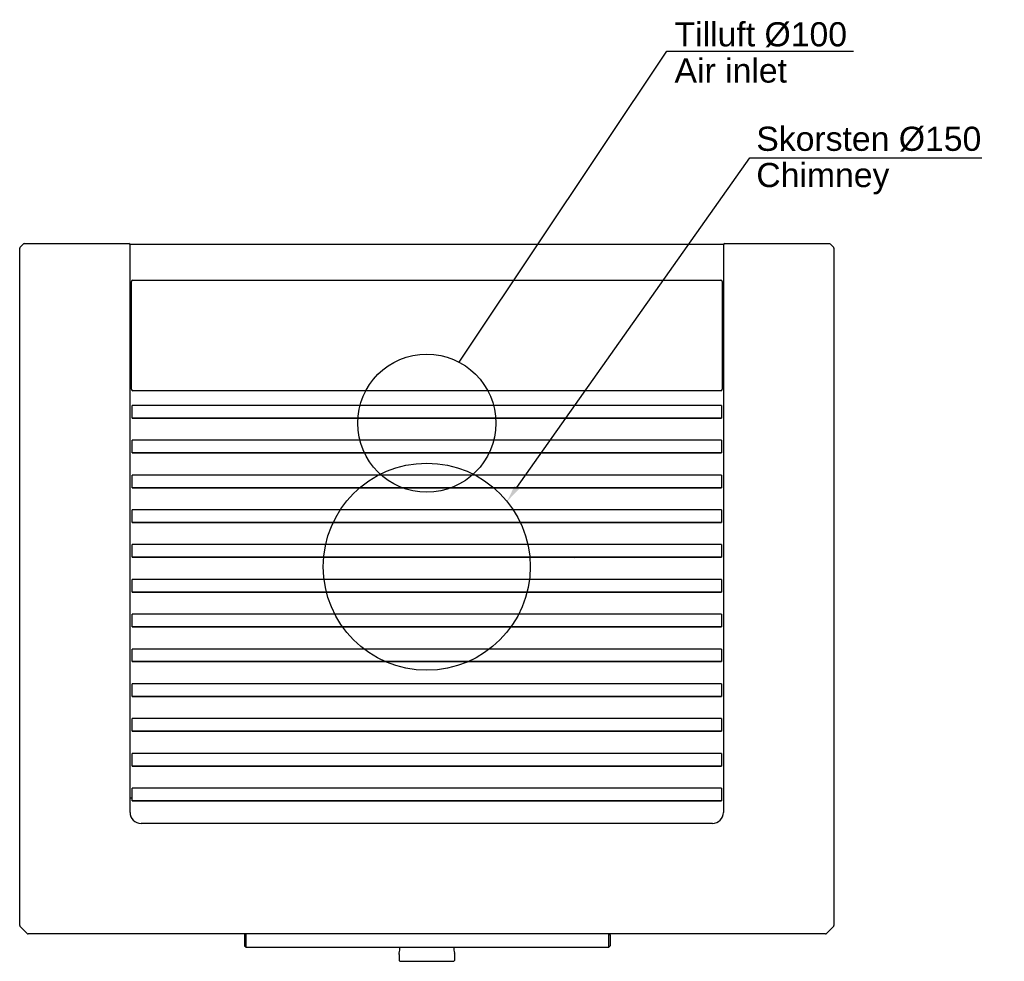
# Model space of a CAD drawing. Header units: millimetres. Extents: x -295 to 419, y -265 to 417.
import ezdxf
from ezdxf import colors
from ezdxf.entities.mleader import LeaderData, LeaderLine
from ezdxf.math import Vec2, Vec3

# ---------------------------------------------------------------- set-up
doc = ezdxf.new("R2010")
doc.units = ezdxf.units.MM
for name, color, linetype in [('803452_HANDTAG', 7, 'Continuous'), ('803453_SPJÄLLKNO', 7, 'Continuous'), ('Default', 7, 'Continuous'), ('DSN1015874', 7, 'Continuous'), ('DSN1015878', 7, 'Continuous'), ('DSN1017129', 7, 'Continuous'), ('DSN1018495', 7, 'Continuous'), ('DSN1026068', 7, 'Continuous'), ('DSN1026191', 7, 'Continuous')]:
    doc.layers.add(name, color=color, linetype=linetype)

# ---------------------------------------------------------------- blocks, each defined once
blk = doc.blocks.new('_SE_FILLED')
at = {"color": 0}
blk.add_line((0, 0), (-1, 0), dxfattribs=at)
blk.add_solid([(0, 0), (-1, -0.1665), (-1, 0.1665), (0, 0)], dxfattribs=at)
blk = doc.blocks.new('SE_View_1')
at = {"layer": 'DSN1015874', "color": 7, "linetype": 'Continuous'}
for p, q in [((0.29, 497.46), (2.54, 499.71)), ((3.24, 500), (79, 500)), ((511, 500), (586.76, 500)), ((587.46, 499.71), (589.71, 497.46)), ((0, 6.07), (0, 496.76)), ((80, 88), (80, 499)), ((510, 499), (510, 88)), ((590, 496.76), (590, 6.07)), ((502, 80), (88, 80)), ((5.37, 0.29), (0.29, 5.37)), ((583.93, 0), (6.07, 0)), ((589.71, 5.37), (584.63, 0.29))]:
    blk.add_line(p, q, dxfattribs=at)
for centre, radius, start, end in [((3.24, 499), 1, 90, 135), ((79, 499), 1, 0, 90), ((511, 499), 1, 90, 180), ((586.76, 499), 1, 45, 90), ((1, 496.76), 1, 135, 180), ((589, 496.76), 1, 0, 45), ((88, 88), 8, 180, 270), ((502, 88), 8, 270, 0), ((1, 6.07), 1, 180, 225), ((6.07, 1), 1, 225, 270), ((583.93, 1), 1, 270, 315), ((589, 6.07), 1, 315, 0)]:
    blk.add_arc(centre, radius, start, end, dxfattribs=at)
blk = doc.blocks.new('SE1_View_2')
at = {"layer": 'DSN1015878', "color": 7, "linetype": 'Continuous'}
for p, q in [((0, 1), (0, 79)), ((1, 80), (427, 80)), ((428, 79), (428, 1)), ((427, 0), (1, 0))]:
    blk.add_line(p, q, dxfattribs=at)
for centre, start, end in [((1, 79), 90, 180), ((427, 79), 0, 90), ((1, 1), 180, 270), ((427, 1), 270, 0)]:
    blk.add_arc(centre, 1, start, end, dxfattribs=at)
blk = doc.blocks.new('SE4')
at = {"layer": 'DSN1018495', "color": 7, "linetype": 'Continuous'}
for p, q in [((0, 0), (0.27, 0)), ((0.27, 0), (1, 0))]:
    blk.add_line(p, q, dxfattribs=at)
blk = doc.blocks.new('SE5')
at = {"layer": '803452_HANDTAG', "color": 7, "linetype": 'Continuous'}
for p, q in [((0.68, 9.68), (0, 9)), ((0, 9), (0, 1)), ((1, 0), (1, 9.68)), ((264, 0), (264, 9.68)), ((265, 9), (264.32, 9.68)), ((265, 9), (265, 1)), ((0, 1), (1, 0)), ((1, 0), (264, 0)), ((264, 0), (265, 1))]:
    blk.add_line(p, q, dxfattribs=at)
blk = doc.blocks.new('SE7')
at = {"layer": '803453_SPJÄLLKNO', "color": 7, "linetype": 'Continuous'}
for p, q in [((0, 5), (0, 5.84)), ((0, 5), (0, 0.5)), ((0, 0.5), (0.5, 0)), ((0.5, 0), (39.5, 0)), ((39.5, 0), (40, 0.5)), ((40, 5.84), (40, 5)), ((40, 5), (40, 0.5))]:
    blk.add_line(p, q, dxfattribs=at)
for centre, radius, start, end in [((-19.5, 10.4), 20, 347.47209, 359.2793), ((59.5, 10.4), 20, 180.7207, 192.52791), ((1, 5.84), 1, 167.47209, 180), ((39, 5.84), 1, 0, 12.52791)]:
    blk.add_arc(centre, radius, start, end, dxfattribs=at)
blk = doc.blocks.new('SE8')
at = {"layer": 'DSN1026191', "color": 7, "linetype": 'Continuous'}
blk.add_line((0, 0), (0.25, 0.34), dxfattribs=at)
blk = doc.blocks.new('SE9')
at = {"layer": 'DSN1026068', "color": 7, "linetype": 'Continuous'}
blk.add_line((430.17, 0), (0, 0), dxfattribs=at)
blk = doc.blocks.new('SE10')
at = {"layer": 'DSN1017129', "color": 7, "linetype": 'Continuous'}
for p, q in [((0, 8.48), (0, 9.16)), ((0, 9.16), (0, 9.16)), ((427, 9.16), (0, 9.16)), ((427, 9.16), (0, 9.16)), ((0, 7.48), (0, 8.48)), ((0, 1.68), (0, 7.48)), ((427, 9.16), (427, 9.16)), ((427, 9.16), (427, 8.48)), ((427, 8.48), (427, 7.48)), ((427, 7.48), (427, 1.68)), ((0, 0.68), (0, 1.68)), ((0, 0), (0, 0.68)), ((0, 0), (0, 0)), ((427, 0), (0, 0)), ((0, 0), (427, 0)), ((427, 1.68), (427, 0.68)), ((427, 0.68), (427, 0)), ((427, 0), (427, 0))]:
    blk.add_line(p, q, dxfattribs=at)
blk = doc.blocks.new('SE11')
at = {"layer": 'DSN1017129', "color": 7, "linetype": 'Continuous'}
for p, q in [((0, 8.48), (0, 9.16)), ((0, 9.16), (0, 9.16)), ((427, 9.16), (0, 9.16)), ((427, 9.16), (0, 9.16)), ((0, 7.48), (0, 8.48)), ((0, 1.68), (0, 7.48)), ((427, 9.16), (427, 9.16)), ((427, 9.16), (427, 8.48)), ((427, 8.48), (427, 7.48)), ((427, 7.48), (427, 1.68)), ((0, 0.68), (0, 1.68)), ((0, 0), (0, 0.68)), ((0, 0), (0, 0)), ((427, 0), (0, 0)), ((0, 0), (427, 0)), ((427, 1.68), (427, 0.68)), ((427, 0.68), (427, 0)), ((427, 0), (427, 0))]:
    blk.add_line(p, q, dxfattribs=at)
blk = doc.blocks.new('SE12')
at = {"layer": 'DSN1017129', "color": 7, "linetype": 'Continuous'}
for p, q in [((0, 8.48), (0, 9.16)), ((0, 9.16), (0, 9.16)), ((427, 9.16), (0, 9.16)), ((427, 9.16), (0, 9.16)), ((0, 7.48), (0, 8.48)), ((0, 1.68), (0, 7.48)), ((427, 9.16), (427, 9.16)), ((427, 9.16), (427, 8.48)), ((427, 8.48), (427, 7.48)), ((427, 7.48), (427, 1.68)), ((0, 0.68), (0, 1.68)), ((0, 0), (0, 0.68)), ((0, 0), (0, 0)), ((427, 0), (0, 0)), ((0, 0), (427, 0)), ((427, 1.68), (427, 0.68)), ((427, 0.68), (427, 0)), ((427, 0), (427, 0))]:
    blk.add_line(p, q, dxfattribs=at)
blk = doc.blocks.new('SE13')
at = {"layer": 'DSN1017129', "color": 7, "linetype": 'Continuous'}
for p, q in [((0, 8.48), (0, 9.16)), ((0, 9.16), (0, 9.16)), ((427, 9.16), (0, 9.16)), ((427, 9.16), (0, 9.16)), ((0, 7.48), (0, 8.48)), ((0, 1.68), (0, 7.48)), ((427, 9.16), (427, 9.16)), ((427, 9.16), (427, 8.48)), ((427, 8.48), (427, 7.48)), ((427, 7.48), (427, 1.68)), ((0, 0.68), (0, 1.68)), ((0, 0), (0, 0.68)), ((0, 0), (0, 0)), ((427, 0), (0, 0)), ((0, 0), (427, 0)), ((427, 1.68), (427, 0.68)), ((427, 0.68), (427, 0)), ((427, 0), (427, 0))]:
    blk.add_line(p, q, dxfattribs=at)
blk = doc.blocks.new('SE14')
at = {"layer": 'DSN1017129', "color": 7, "linetype": 'Continuous'}
for p, q in [((0, 8.48), (0, 9.16)), ((0, 9.16), (0, 9.16)), ((427, 9.16), (0, 9.16)), ((0, 7.48), (0, 8.48)), ((0, 1.68), (0, 7.48)), ((427, 9.16), (427, 9.16)), ((427, 9.16), (427, 8.48)), ((427, 8.48), (427, 7.48)), ((427, 7.48), (427, 1.68)), ((0, 0.68), (0, 1.68)), ((0, 0), (0, 0.68)), ((0, 0), (0, 0)), ((427, 0), (0, 0)), ((0, 0), (427, 0)), ((427, 1.68), (427, 0.68)), ((427, 0.68), (427, 0)), ((427, 0), (427, 0))]:
    blk.add_line(p, q, dxfattribs=at)
blk = doc.blocks.new('SE15')
at = {"layer": 'DSN1017129', "color": 7, "linetype": 'Continuous'}
for p, q in [((0, 8.48), (0, 9.16)), ((0, 9.16), (0, 9.16)), ((427, 9.16), (0, 9.16)), ((427, 9.16), (0, 9.16)), ((0, 7.48), (0, 8.48)), ((0, 1.68), (0, 7.48)), ((427, 9.16), (427, 9.16)), ((427, 9.16), (427, 8.48)), ((427, 8.48), (427, 7.48)), ((427, 7.48), (427, 1.68)), ((0, 0.68), (0, 1.68)), ((0, 0), (0, 0.68)), ((0, 0), (0, 0)), ((427, 0), (0, 0)), ((0, 0), (427, 0)), ((427, 1.68), (427, 0.68)), ((427, 0.68), (427, 0)), ((427, 0), (427, 0))]:
    blk.add_line(p, q, dxfattribs=at)
blk = doc.blocks.new('SE16')
at = {"layer": 'DSN1017129', "color": 7, "linetype": 'Continuous'}
for p, q in [((0, 8.48), (0, 9.16)), ((0, 9.16), (0, 9.16)), ((427, 9.16), (0, 9.16)), ((427, 9.16), (0, 9.16)), ((0, 7.48), (0, 8.48)), ((0, 1.68), (0, 7.48)), ((427, 9.16), (427, 9.16)), ((427, 9.16), (427, 8.48)), ((427, 8.48), (427, 7.48)), ((427, 7.48), (427, 1.68)), ((0, 0.68), (0, 1.68)), ((0, 0), (0, 0.68)), ((0, 0), (0, 0)), ((427, 0), (0, 0)), ((0, 0), (427, 0)), ((427, 1.68), (427, 0.68)), ((427, 0.68), (427, 0)), ((427, 0), (427, 0))]:
    blk.add_line(p, q, dxfattribs=at)
blk = doc.blocks.new('SE17')
at = {"layer": 'DSN1017129', "color": 7, "linetype": 'Continuous'}
for p, q in [((0, 8.48), (0, 9.16)), ((0, 9.16), (0, 9.16)), ((427, 9.16), (0, 9.16)), ((427, 9.16), (0, 9.16)), ((0, 7.48), (0, 8.48)), ((0, 1.68), (0, 7.48)), ((427, 9.16), (427, 9.16)), ((427, 9.16), (427, 8.48)), ((427, 8.48), (427, 7.48)), ((427, 7.48), (427, 1.68)), ((0, 0.68), (0, 1.68)), ((0, 0), (0, 0.68)), ((0, 0), (0, 0)), ((427, 0), (0, 0)), ((0, 0), (427, 0)), ((427, 1.68), (427, 0.68)), ((427, 0.68), (427, 0)), ((427, 0), (427, 0))]:
    blk.add_line(p, q, dxfattribs=at)
blk = doc.blocks.new('SE18')
at = {"layer": 'DSN1017129', "color": 7, "linetype": 'Continuous'}
for p, q in [((0, 8.48), (0, 9.16)), ((0, 9.16), (0, 9.16)), ((427, 9.16), (0, 9.16)), ((427, 9.16), (0, 9.16)), ((0, 7.48), (0, 8.48)), ((0, 1.68), (0, 7.48)), ((427, 9.16), (427, 9.16)), ((427, 9.16), (427, 8.48)), ((427, 8.48), (427, 7.48)), ((427, 7.48), (427, 1.68)), ((0, 0.68), (0, 1.68)), ((0, 0), (0, 0.68)), ((0, 0), (0, 0)), ((427, 0), (0, 0)), ((0, 0), (427, 0)), ((427, 1.68), (427, 0.68)), ((427, 0.68), (427, 0)), ((427, 0), (427, 0))]:
    blk.add_line(p, q, dxfattribs=at)
blk = doc.blocks.new('SE19')
at = {"layer": 'DSN1017129', "color": 7, "linetype": 'Continuous'}
for p, q in [((0, 8.48), (0, 9.16)), ((0, 9.16), (0, 9.16)), ((427, 9.16), (0, 9.16)), ((427, 9.16), (0, 9.16)), ((0, 7.48), (0, 8.48)), ((0, 1.68), (0, 7.48)), ((427, 9.16), (427, 9.16)), ((427, 9.16), (427, 8.48)), ((427, 8.48), (427, 7.48)), ((427, 7.48), (427, 1.68)), ((0, 0.68), (0, 1.68)), ((0, 0), (0, 0.68)), ((0, 0), (0, 0)), ((427, 0), (0, 0)), ((0, 0), (427, 0)), ((427, 1.68), (427, 0.68)), ((427, 0.68), (427, 0)), ((427, 0), (427, 0))]:
    blk.add_line(p, q, dxfattribs=at)
blk = doc.blocks.new('SE20')
at = {"layer": 'DSN1017129', "color": 7, "linetype": 'Continuous'}
for p, q in [((0, 8.48), (0, 9.16)), ((0, 9.16), (0, 9.16)), ((427, 9.16), (0, 9.16)), ((427, 9.16), (0, 9.16)), ((0, 7.48), (0, 8.48)), ((0, 1.68), (0, 7.48)), ((427, 9.16), (427, 9.16)), ((427, 9.16), (427, 8.48)), ((427, 8.48), (427, 7.48)), ((427, 7.48), (427, 1.68)), ((0, 0.68), (0, 1.68)), ((0, 0), (0, 0.68)), ((0, 0), (0, 0)), ((427, 0), (0, 0)), ((0, 0), (427, 0)), ((427, 1.68), (427, 0.68)), ((427, 0.68), (427, 0)), ((427, 0), (427, 0))]:
    blk.add_line(p, q, dxfattribs=at)
blk = doc.blocks.new('SE21')
at = {"layer": 'DSN1017129', "color": 7, "linetype": 'Continuous'}
for p, q in [((0, 8.48), (0, 9.16)), ((0, 9.16), (0, 9.16)), ((427, 9.16), (0, 9.16)), ((427, 9.16), (0, 9.16)), ((0, 7.48), (0, 8.48)), ((0, 1.68), (0, 7.48)), ((427, 9.16), (427, 9.16)), ((427, 9.16), (427, 8.48)), ((427, 8.48), (427, 7.48)), ((427, 7.48), (427, 1.68)), ((0, 0.68), (0, 1.68)), ((0, 0), (0, 0.68)), ((0, 0), (0, 0)), ((427, 0), (0, 0)), ((0, 0), (427, 0)), ((427, 1.68), (427, 0.68)), ((427, 0.68), (427, 0)), ((427, 0), (427, 0))]:
    blk.add_line(p, q, dxfattribs=at)

msp = doc.modelspace()

# ---------------------------------------------------------------- linework, layer by layer
at = {"layer": 'Default', "color": 7, "linetype": 'Continuous'}
for centre, radius in [((0, 124.85), 50), ((0, 20.85), 75)]:
    msp.add_circle(centre, radius, dxfattribs=at)

# ---------------------------------------------------------------- block references
at = {"color": 7}
for name, p in [('SE_View_1', (-295, -245.15)), ('SE9', (-215.08, 254.25)), ('SE1_View_2', (-214, 148.35)), ('SE11', (-213.5, 128.47)), ('SE21', (-213.5, 103.27)), ('SE20', (-213.5, 78.07)), ('SE19', (-213.5, 52.87)), ('SE18', (-213.5, 27.67)), ('SE8', (106.75, 27.33)), ('SE17', (-213.5, 2.47)), ('SE16', (-213.5, -22.73)), ('SE15', (-213.5, -47.93)), ('SE14', (-213.5, -73.13)), ('SE13', (-213.5, -98.33)), ('SE12', (-213.5, -123.53)), ('SE10', (-213.5, -148.73)), ('SE4', (-214.5, -146.49)), ('SE5', (-132, -254.83)), ('SE7', (-20, -264.98))]:
    msp.add_blockref(name, p, dxfattribs=at)

# ---------------------------------------------------------------- leaders
at = {"layer": 'Default', "color": 7, "linetype": 'Continuous'}
ml = msp.add_multileader_mtext('Standard', dxfattribs=at)
ml.set_content('{\\pxsm0.9;\\fArial|b0||i0||c0|p34;\\W1.;Tilluft Ø100\\PAir inlet}', color=256)
ml.set_leader_properties()
ml.set_arrow_properties(name='_SE_FILLED')
ml.build(insert=Vec2(0, 0))
ml.multileader.update_dxf_attribs({"text_left_attachment_type": 6, "text_right_attachment_type": 6, "dogleg_length": 3.58, "arrow_head_size": 12.25})
ctx = ml.context
ctx.base_point, ctx.char_height, ctx.arrow_head_size = Vec3(177.54, 394.24), 17.5, 12.25
ctx.left_attachment, ctx.right_attachment = 6, 6
notes = []
notes.append((ctx, [(0, (1, 1, 0), (173.96, 394.24), (1, 0), 3.58, [(0, [(23.55, 168.96)], 0, [])])]))
ctx.mtext.insert = Vec3(179.54, 415.24)
ml = msp.add_multileader_mtext('Standard', dxfattribs=at)
ml.set_content('{\\pxsm0.9;\\fArial|b0||i0||c0|p34;\\W1.;Skorsten Ø150\\PChimney}', color=256)
ml.set_leader_properties()
ml.build(insert=Vec2(0, 0))
ml.multileader.update_dxf_attribs({"text_left_attachment_type": 6, "text_right_attachment_type": 6, "dogleg_length": 2.77, "arrow_head_size": 12.25})
ctx = ml.context
ctx.base_point, ctx.char_height, ctx.arrow_head_size = Vec3(236.8, 316.93), 17.5, 12.25
ctx.left_attachment, ctx.right_attachment = 6, 6
notes.append((ctx, [(0, (1, 1, 0), (234.02, 316.93), (1, 0), 2.77, [(0, [(58.17, 68.19)], 0, [])])]))
ctx.mtext.insert = Vec3(238.8, 339.56)
for ctx, leaders in notes:
    for number, flags, end, landing, length, lines in leaders:
        leader = LeaderData()
        leader.index, (leader.has_last_leader_line, leader.has_dogleg_vector, leader.attachment_direction) = number, flags
        leader.last_leader_point, leader.dogleg_vector, leader.dogleg_length = Vec3(end), Vec3(landing), length
        for number, points, colour, breaks in lines:
            line = LeaderLine()
            line.index, line.vertices, line.color, line.breaks = number, Vec3.list(points), colors.encode_raw_color(colour), breaks
            leader.lines.append(line)
        ctx.leaders.append(leader)

doc.saveas('drawing.dxf')
